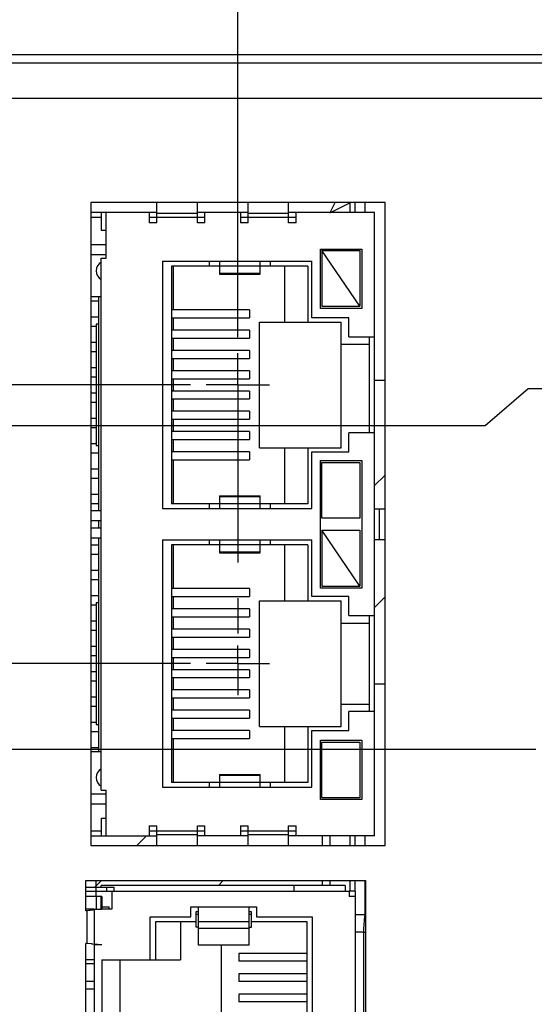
# Model space of a CAD drawing. Header units: inches. Extents: x 0 to 34, y 0 to 22.
# Tile 15 of 41: x 8.5 to 10.5, y 11 to 14.9. Entities that reach past the tile are written whole.
import ezdxf

# ---------------------------------------------------------------- set-up
doc = ezdxf.new("R2010")
doc.units = ezdxf.units.IN
doc.header["$LTSCALE"] = 1.87
doc.header["$MEASUREMENT"] = 0
doc.linetypes.add('CENTER', pattern=[0.6, 0.375, -0.075, 0.075, -0.075])
doc.layers.get('0').update_dxf_attribs({"linetype": 'CONTINUOUS'})
for name, color, linetype in [('5_ALL_CURVES', 7, 'CONTINUOUS'), ('DATUMCURVES', 7, 'CONTINUOUS'), ('DEFAULT_1', 7, 'CENTER'), ('DIMENSIONS', 7, 'CONTINUOUS')]:
    doc.layers.add(name, color=color, linetype=linetype)
doc.styles.get("Standard").update_dxf_attribs({"font": 'txt', "width": 0.8})
doc.dimstyles.new('DIMSTYLE_1', dxfattribs={"dimtxt": 0.125, "dimasz": 0.18, "dimexe": 0.125, "dimexo": 0.0625, "dimgap": 0.03125, "dimtad": 0, "dimtih": 1, "dimtoh": 1, "dimlfac": 0.5, "dimzin": 4, "dimdsep": 46, "dimtxsty": 'STANDARD', "dimblk": '_FILLED', "dimblk1": '_FILLED', "dimblk2": '_FILLED', "dimcen": 0.09, "dimadec": 0, "dimazin": 0, "dimtp": 0.01, "dimtm": 0.01, "dimtfac": 1, "dimtofl": 0, "dimtmove": 0, "dimatfit": 3, "dimldrblk": '_FILLED', "dimfxl": 1, "dimtolj": 1, "dimtzin": 4, "dimarcsym": 0})

# ---------------------------------------------------------------- blocks, each defined once
blk = doc.blocks.new('*D22')
at = {"layer": 'DIMENSIONS', "color": 2, "linetype": 'CONTINUOUS'}
blk.add_line((10.5306, 12.0439), (3.5815, 12.0439), dxfattribs=at)
at = {"layer": 'DIMENSIONS', "color": 2, "linetype": 'CONTINUOUS', "insert": (3.519, 12.1064), "char_height": 0.125, "width": 1.125, "attachment_point": 3, "line_spacing_factor": 0.9}
blk.add_mtext('1.97{\\Ftxt.shx;\\W1.000000;\\H0.125000; }[50.2]', dxfattribs=at)
blk = doc.blocks.new('_FILLED')
at = {"color": 0, "linetype": 'BYBLOCK'}
blk.add_solid([(0, 0), (-1, 0.174), (-1, -0.174)], dxfattribs=at)
blk = doc.blocks.new('*D26')
at = {"layer": 'DIMENSIONS', "color": 2, "linetype": 'CONTINUOUS'}
for p, q in [((10.4998, 13.4675), (10.3296, 13.3218)), ((10.9908, 13.4675), (10.4998, 13.4675)), ((10.3296, 13.3218), (3.5815, 13.3218))]:
    blk.add_line(p, q, dxfattribs=at)
at = {"layer": 'DIMENSIONS', "color": 2, "linetype": 'CONTINUOUS', "insert": (3.519, 13.3843), "char_height": 0.125, "width": 1.125, "attachment_point": 3, "line_spacing_factor": 0.9}
blk.add_mtext('2.69{\\Ftxt.shx;\\W1.000000;\\H0.125000; }[68.2]', dxfattribs=at)
blk = doc.blocks.new('*D32')
at = {"layer": 'DIMENSIONS', "color": 2, "linetype": 'CONTINUOUS'}
blk.add_line((9.166, 12.3835), (3.5815, 12.3835), dxfattribs=at)
at = {"layer": 'DIMENSIONS', "color": 2, "linetype": 'CONTINUOUS', "insert": (3.519, 12.446), "char_height": 0.125, "width": 1.125, "attachment_point": 3, "line_spacing_factor": 0.9}
blk.add_mtext('2.14{\\Ftxt.shx;\\W1.000000;\\H0.125000; }[54.5]', dxfattribs=at)
blk = doc.blocks.new('*D33')
at = {"layer": 'DIMENSIONS', "color": 2, "linetype": 'CONTINUOUS'}
blk.add_line((9.166, 13.4835), (3.5815, 13.4835), dxfattribs=at)
at = {"layer": 'DIMENSIONS', "color": 2, "linetype": 'CONTINUOUS', "insert": (3.519, 13.546), "char_height": 0.125, "width": 1.125, "attachment_point": 3, "line_spacing_factor": 0.9}
blk.add_mtext('2.69{\\Ftxt.shx;\\W1.000000;\\H0.125000; }[68.4]', dxfattribs=at)
blk = doc.blocks.new('*D34')
at = {"layer": 'DIMENSIONS', "color": 2, "linetype": 'CONTINUOUS'}
blk.add_line((9.3535, 13.6711), (9.3535, 15.721), dxfattribs=at)
at = {"layer": 'DIMENSIONS', "color": 2, "linetype": 'CONTINUOUS', "insert": (9.291, 15.7835), "char_height": 0.125, "width": 0.925, "attachment_point": 1, "rotation": 90, "line_spacing_factor": 0.9}
blk.add_mtext('2.48{\\Ftxt.shx;\\W1.000000;\\H0.125000; }[63]', dxfattribs=at)
blk = doc.blocks.new('*D40')
at = {"layer": 'DIMENSIONS', "color": 2, "linetype": 'CONTINUOUS'}
blk.add_line((11.1785, 13.6552), (11.1785, 15.721), dxfattribs=at)
at = {"layer": 'DIMENSIONS', "color": 2, "linetype": 'CONTINUOUS', "insert": (11.116, 15.7835), "char_height": 0.125, "width": 1.125, "attachment_point": 1, "rotation": 90, "line_spacing_factor": 0.9}
blk.add_mtext('3.39{\\Ftxt.shx;\\W1.000000;\\H0.125000; }[86.2]', dxfattribs=at)

msp = doc.modelspace()

# ---------------------------------------------------------------- linework, layer by layer
at = {"color": 7, "linetype": 'CONTINUOUS'}
for p, q in [((6.5935, 14.7875), (12.2535, 14.7875)), ((9.0335, 14.1234), (9.0335, 14.2045)), ((9.1935, 14.1234), (9.1935, 14.2045)), ((9.3935, 14.1234), (9.3935, 14.2045)), ((9.5535, 14.1234), (9.5535, 14.2045)), ((9.7379, 14.2045), (9.7166, 14.1619)), ((9.7166, 14.1619), (9.7953, 14.2013)), ((9.7985, 14.2045), (9.7953, 14.2013)), ((9.7953, 14.2013), (9.7953, 14.1634)), ((9.8153, 14.2045), (9.8153, 14.1634)), ((9.8547, 14.2045), (9.8547, 14.1634)), ((9.0335, 14.1634), (8.7735, 14.1634)), ((8.8135, 14.1634), (8.8135, 14.0934)), ((8.8335, 13.9834), (8.8335, 14.1634)), ((9.0035, 14.1634), (9.0035, 14.1234)), ((9.1935, 14.1594), (9.0335, 14.1594)), ((9.3935, 14.1634), (9.1935, 14.1634)), ((9.2235, 14.1234), (9.2235, 14.1634)), ((9.3635, 14.1634), (9.3635, 14.1234)), ((9.5535, 14.1594), (9.3935, 14.1594)), ((9.8935, 14.1634), (9.5535, 14.1634)), ((9.5835, 14.1234), (9.5835, 14.1634)), ((9.8935, 11.7034), (9.8935, 14.1634)), ((8.8135, 14.1434), (8.7735, 14.1434)), ((9.2235, 14.1434), (9.0035, 14.1434)), ((9.0335, 14.1234), (9.0035, 14.1234)), ((9.2235, 14.1234), (9.1935, 14.1234)), ((9.5835, 14.1434), (9.3635, 14.1434)), ((9.3935, 14.1234), (9.3635, 14.1234)), ((9.5835, 14.1234), (9.5535, 14.1234)), ((8.8135, 14.0934), (8.8335, 14.0934)), ((8.7735, 14.0374), (8.8335, 14.0374)), ((8.7735, 13.9974), (8.8335, 13.9974)), ((9.6795, 13.7854), (9.6795, 14.0194)), ((9.6795, 14.0194), (9.8435, 14.0194)), ((9.6855, 14.0134), (9.6855, 13.7934)), ((9.8355, 13.7934), (9.6855, 14.0134)), ((9.6855, 14.0134), (9.8355, 14.0134)), ((9.8355, 14.0134), (9.8355, 13.7934)), ((9.8435, 14.0194), (9.8435, 13.7854)), ((8.8135, 11.8834), (8.8135, 13.9834)), ((8.8135, 13.9834), (8.8335, 13.9834)), ((9.0555, 13.9714), (9.0555, 12.9954)), ((9.0555, 13.9714), (9.6455, 13.9714)), ((9.0915, 13.9524), (9.0915, 13.0144)), ((9.2815, 13.9524), (9.0915, 13.9524)), ((9.0995, 13.7791), (9.0995, 13.9524)), ((9.2415, 13.9524), (9.2415, 13.9714)), ((9.2815, 13.9714), (9.2815, 13.9209)), ((9.4415, 13.9518), (9.2815, 13.9518)), ((9.4415, 13.9209), (9.4415, 13.9714)), ((9.6295, 13.9524), (9.4415, 13.9524)), ((9.4815, 13.9714), (9.4815, 13.9524)), ((9.5395, 13.7314), (9.5395, 13.9524)), ((9.6295, 13.9524), (9.6295, 13.7314)), ((9.6455, 13.7474), (9.6455, 13.9714)), ((9.2815, 13.9249), (9.4415, 13.9249)), ((9.2815, 13.9209), (9.4415, 13.9209)), ((8.8135, 13.831), (8.7735, 13.831)), ((8.7735, 13.8154), (8.8035, 13.8154)), ((8.8035, 13.831), (8.8035, 12.9874)), ((9.4, 13.7791), (9.0915, 13.7791)), ((9.4, 13.7791), (9.4, 13.7477)), ((9.8435, 13.7854), (9.6795, 13.7854)), ((9.6855, 13.7934), (9.8355, 13.7934)), ((8.7735, 13.7514), (8.8035, 13.7514)), ((8.7935, 13.7234), (8.7935, 13.2434)), ((8.8035, 13.7234), (8.7935, 13.7234)), ((9.0915, 13.7477), (9.4, 13.7477)), ((9.0995, 13.6991), (9.0995, 13.7477)), ((9.4395, 13.2354), (9.4395, 13.7314)), ((9.4395, 13.7314), (9.7615, 13.7314)), ((9.7915, 13.7474), (9.6455, 13.7474)), ((9.7615, 13.2354), (9.7615, 13.7314)), ((9.7915, 13.6724), (9.7915, 13.7474)), ((8.7735, 13.7154), (8.7935, 13.7154)), ((9.4, 13.6991), (9.0915, 13.6991)), ((9.4, 13.6991), (9.4, 13.6677)), ((8.7735, 13.6514), (8.7935, 13.6514)), ((9.0915, 13.6677), (9.4, 13.6677)), ((9.0995, 13.6191), (9.0995, 13.6677)), ((9.7615, 13.6434), (9.8735, 13.6434)), ((9.7915, 13.6724), (9.8935, 13.6724)), ((9.8735, 13.2944), (9.8735, 13.6724)), ((8.7735, 13.6154), (8.7935, 13.6154)), ((9.4, 13.6191), (9.0915, 13.6191)), ((9.4, 13.6191), (9.4, 13.5877)), ((9.0915, 13.5877), (9.4, 13.5877)), ((9.0995, 13.5391), (9.0995, 13.5877)), ((8.7735, 13.5514), (8.7935, 13.5514)), ((9.4, 13.5391), (9.0915, 13.5391)), ((9.4, 13.5391), (9.4, 13.5077)), ((8.7735, 13.5154), (8.7935, 13.5154)), ((9.0915, 13.5077), (9.4, 13.5077)), ((9.0995, 13.4591), (9.0995, 13.5077)), ((8.7735, 13.4514), (8.7935, 13.4514)), ((9.4, 13.4591), (9.0915, 13.4591)), ((9.4, 13.4591), (9.4, 13.4277)), ((8.7735, 13.4154), (8.7935, 13.4154)), ((9.0915, 13.4277), (9.4, 13.4277)), ((9.0995, 13.3791), (9.0995, 13.4277)), ((9.4, 13.3791), (9.0915, 13.3791)), ((9.4, 13.3791), (9.4, 13.3477)), ((8.7735, 13.3514), (8.7935, 13.3514)), ((9.0915, 13.3477), (9.4, 13.3477)), ((9.0995, 13.2991), (9.0995, 13.3477)), ((8.7735, 13.3154), (8.7935, 13.3154)), ((9.4, 13.2991), (9.0915, 13.2991)), ((9.4, 13.2991), (9.4, 13.2677)), ((9.7615, 13.3234), (9.8735, 13.3234)), ((9.7915, 13.2194), (9.7915, 13.2944)), ((9.8935, 13.2944), (9.7915, 13.2944)), ((9.0915, 13.2677), (9.4, 13.2677)), ((9.0995, 13.2191), (9.0995, 13.2677)), ((8.7735, 13.2514), (8.7935, 13.2514)), ((8.7735, 13.2154), (8.8035, 13.2154)), ((8.7935, 13.2434), (8.8035, 13.2434)), ((9.4, 13.2191), (9.0915, 13.2191)), ((9.4, 13.2191), (9.4, 13.1877)), ((9.4395, 13.2354), (9.7615, 13.2354)), ((9.5395, 13.0144), (9.5395, 13.2354)), ((9.6295, 13.2354), (9.6295, 13.0144)), ((9.6455, 12.9954), (9.6455, 13.2194)), ((9.6455, 13.2194), (9.7915, 13.2194)), ((9.0915, 13.1877), (9.4, 13.1877)), ((9.0995, 13.0144), (9.0995, 13.1877)), ((9.6795, 12.6814), (9.6795, 13.1854)), ((9.6795, 13.1854), (9.8435, 13.1854)), ((9.6855, 12.9574), (9.6855, 13.1774)), ((9.6855, 13.1774), (9.8355, 13.1774)), ((9.8355, 13.1774), (9.8355, 12.9574)), ((9.8435, 13.1854), (9.8435, 12.6814)), ((8.7735, 13.1514), (8.8035, 13.1514)), ((8.7735, 13.1154), (8.8035, 13.1154)), ((8.7735, 13.0514), (8.8035, 13.0514)), ((9.2815, 13.0459), (9.2815, 12.9954)), ((9.2815, 13.0459), (9.4415, 13.0459)), ((9.4415, 13.0419), (9.2815, 13.0419)), ((9.4415, 12.9954), (9.4415, 13.0459)), ((8.7735, 13.0154), (8.8035, 13.0154)), ((8.7735, 12.9874), (8.8135, 12.9874)), ((9.0555, 12.9954), (9.6455, 12.9954)), ((9.2815, 13.0144), (9.0915, 13.0144)), ((9.2415, 12.9954), (9.2415, 13.0144)), ((9.2815, 13.015), (9.4415, 13.015)), ((9.6295, 13.0144), (9.4415, 13.0144)), ((9.4815, 13.0144), (9.4815, 12.9954)), ((9.911, 12.9934), (9.8935, 12.9934)), ((9.911, 12.9934), (9.911, 12.8734)), ((9.9335, 12.9934), (9.911, 12.9934)), ((8.7735, 12.9474), (8.8135, 12.9474)), ((8.8035, 12.9474), (8.8035, 12.9194)), ((9.8355, 12.9574), (9.6855, 12.9574)), ((8.7735, 12.9194), (8.8135, 12.9194)), ((9.6855, 12.9094), (9.6855, 12.6894)), ((9.8355, 12.6894), (9.6855, 12.9094)), ((9.6855, 12.9094), (9.8355, 12.9094)), ((9.8355, 12.9094), (9.8355, 12.6894)), ((8.7735, 12.8794), (8.8135, 12.8794)), ((8.8035, 12.8794), (8.8035, 12.0359)), ((9.0555, 12.8714), (9.0555, 11.8954)), ((9.0555, 12.8714), (9.6455, 12.8714)), ((9.2415, 12.8524), (9.2415, 12.8714)), ((9.2815, 12.8714), (9.2815, 12.8209)), ((9.4415, 12.8209), (9.4415, 12.8714)), ((9.4815, 12.8714), (9.4815, 12.8524)), ((9.6455, 12.6474), (9.6455, 12.8714)), ((9.8935, 12.8734), (9.911, 12.8734)), ((9.911, 12.8734), (9.9335, 12.8734)), ((8.7735, 12.8514), (8.8035, 12.8514)), ((9.0915, 12.8524), (9.0915, 11.9144)), ((9.2815, 12.8524), (9.0915, 12.8524)), ((9.0995, 12.6791), (9.0995, 12.8524)), ((9.4415, 12.8518), (9.2815, 12.8518)), ((9.2815, 12.8249), (9.4415, 12.8249)), ((9.6295, 12.8524), (9.4415, 12.8524)), ((9.5395, 12.6314), (9.5395, 12.8524)), ((9.6295, 12.8524), (9.6295, 12.6314)), ((8.7735, 12.8154), (8.8035, 12.8154)), ((9.2815, 12.8209), (9.4415, 12.8209)), ((8.7735, 12.7514), (8.8035, 12.7514)), ((8.7735, 12.7154), (8.8035, 12.7154)), ((9.4, 12.6791), (9.0915, 12.6791)), ((9.4, 12.6791), (9.4, 12.6477)), ((9.8435, 12.6814), (9.6795, 12.6814)), ((9.6855, 12.6894), (9.8355, 12.6894)), ((8.7735, 12.6514), (8.8035, 12.6514)), ((9.0915, 12.6477), (9.4, 12.6477)), ((9.0995, 12.5991), (9.0995, 12.6477)), ((9.4395, 12.1354), (9.4395, 12.6314)), ((9.4395, 12.6314), (9.7615, 12.6314)), ((9.7915, 12.6474), (9.6455, 12.6474)), ((9.7615, 12.1354), (9.7615, 12.6314)), ((9.7915, 12.5724), (9.7915, 12.6474)), ((8.7735, 12.6154), (8.7935, 12.6154)), ((8.7935, 12.6234), (8.7935, 12.1434)), ((8.8035, 12.6234), (8.7935, 12.6234)), ((9.4, 12.5991), (9.0915, 12.5991)), ((9.4, 12.5991), (9.4, 12.5677)), ((9.0915, 12.5677), (9.4, 12.5677)), ((9.0995, 12.5191), (9.0995, 12.5677)), ((9.7915, 12.5724), (9.8935, 12.5724)), ((9.8735, 12.1944), (9.8735, 12.5724)), ((8.7735, 12.5514), (8.7935, 12.5514)), ((8.7735, 12.5154), (8.7935, 12.5154)), ((9.4, 12.5191), (9.0915, 12.5191)), ((9.4, 12.5191), (9.4, 12.4877)), ((9.7615, 12.5434), (9.8735, 12.5434)), ((9.0915, 12.4877), (9.4, 12.4877)), ((9.0995, 12.4391), (9.0995, 12.4877)), ((8.7735, 12.4514), (8.7935, 12.4514)), ((9.4, 12.4391), (9.0915, 12.4391)), ((9.4, 12.4391), (9.4, 12.4077)), ((8.7735, 12.4154), (8.7935, 12.4154)), ((9.0915, 12.4077), (9.4, 12.4077)), ((9.0995, 12.3591), (9.0995, 12.4077)), ((9.4, 12.3591), (9.0915, 12.3591)), ((9.4, 12.3591), (9.4, 12.3277)), ((8.7735, 12.3514), (8.7935, 12.3514)), ((9.0915, 12.3277), (9.4, 12.3277)), ((9.0995, 12.2791), (9.0995, 12.3277)), ((8.7735, 12.3154), (8.7935, 12.3154)), ((8.7735, 12.2514), (8.7935, 12.2514)), ((9.4, 12.2791), (9.0915, 12.2791)), ((9.0915, 12.2477), (9.4, 12.2477)), ((9.0995, 12.1991), (9.0995, 12.2477)), ((9.4, 12.2791), (9.4, 12.2477)), ((8.7735, 12.2154), (8.7935, 12.2154)), ((9.7615, 12.2234), (9.8735, 12.2234)), ((9.4, 12.1991), (9.0915, 12.1991)), ((9.0915, 12.1677), (9.4, 12.1677)), ((9.0995, 12.1191), (9.0995, 12.1677)), ((9.4, 12.1991), (9.4, 12.1677)), ((9.7915, 12.1194), (9.7915, 12.1944)), ((9.8935, 12.1944), (9.7915, 12.1944)), ((8.7735, 12.1514), (8.7935, 12.1514)), ((8.7935, 12.1434), (8.8035, 12.1434)), ((9.4395, 12.1354), (9.7615, 12.1354)), ((9.5395, 11.9144), (9.5395, 12.1354)), ((9.6295, 12.1354), (9.6295, 11.9144)), ((8.7735, 12.1154), (8.8035, 12.1154)), ((9.4, 12.1191), (9.0915, 12.1191)), ((9.0915, 12.0877), (9.4, 12.0877)), ((9.0995, 11.9144), (9.0995, 12.0877)), ((9.4, 12.1191), (9.4, 12.0877)), ((9.6455, 11.8954), (9.6455, 12.1194)), ((9.6455, 12.1194), (9.7915, 12.1194)), ((8.7735, 12.0514), (8.8035, 12.0514)), ((9.6795, 11.8474), (9.6795, 12.0814)), ((9.6795, 12.0814), (9.8435, 12.0814)), ((9.6855, 11.8534), (9.6855, 12.0734)), ((9.6855, 12.0734), (9.8355, 12.0734)), ((9.8355, 12.0734), (9.8355, 11.8534)), ((9.8435, 12.0814), (9.8435, 11.8474)), ((8.7735, 12.0359), (8.8135, 12.0359)), ((9.2815, 11.9459), (9.2815, 11.8954)), ((9.2815, 11.9459), (9.4415, 11.9459)), ((9.4415, 11.9419), (9.2815, 11.9419)), ((9.4415, 11.8954), (9.4415, 11.9459)), ((9.0555, 11.8954), (9.6455, 11.8954)), ((9.2815, 11.9144), (9.0915, 11.9144)), ((9.2415, 11.8954), (9.2415, 11.9144)), ((9.2815, 11.915), (9.4415, 11.915)), ((9.6295, 11.9144), (9.4415, 11.9144)), ((9.4815, 11.9144), (9.4815, 11.8954)), ((8.7735, 11.8694), (8.8335, 11.8694)), ((8.8135, 11.8834), (8.8335, 11.8834)), ((8.8335, 11.7034), (8.8335, 11.8834)), ((9.8355, 11.8534), (9.6855, 11.8534)), ((8.7735, 11.8294), (8.8335, 11.8294)), ((9.8435, 11.8474), (9.6795, 11.8474)), ((8.8135, 11.7734), (8.8135, 11.7034)), ((8.8135, 11.7734), (8.8335, 11.7734)), ((9.0035, 11.7434), (9.0035, 11.7034)), ((9.0035, 11.7434), (9.0335, 11.7434)), ((9.0335, 11.6645), (9.0335, 11.7434)), ((9.1935, 11.6645), (9.1935, 11.7434)), ((9.1935, 11.7434), (9.2235, 11.7434)), ((9.2235, 11.7034), (9.2235, 11.7434)), ((9.3635, 11.7434), (9.3635, 11.7034)), ((9.3635, 11.7434), (9.3935, 11.7434)), ((9.3935, 11.6645), (9.3935, 11.7434)), ((9.5535, 11.6645), (9.5535, 11.7434)), ((9.5535, 11.7434), (9.5835, 11.7434)), ((9.5835, 11.7034), (9.5835, 11.7434)), ((8.7735, 11.7234), (8.8135, 11.7234)), ((8.7735, 11.7034), (9.0335, 11.7034)), ((9.0035, 11.7234), (9.2235, 11.7234)), ((9.1935, 11.7074), (9.0335, 11.7074)), ((9.3935, 11.7034), (9.1935, 11.7034)), ((9.3635, 11.7234), (9.5835, 11.7234)), ((9.5535, 11.7074), (9.3935, 11.7074)), ((9.8935, 11.7034), (9.5535, 11.7034)), ((9.7166, 11.7034), (9.7166, 11.6645)), ((9.7953, 11.7034), (9.7953, 11.6645)), ((9.8153, 11.7034), (9.8153, 11.6645)), ((9.8547, 11.7034), (9.8547, 11.6645)), ((8.8135, 11.5004), (8.8135, 11.5074)), ((9.5763, 11.5074), (8.8135, 11.5074)), ((9.5763, 11.4854), (9.5763, 11.5074)), ((9.7775, 11.5074), (9.5763, 11.5074)), ((9.7166, 11.5265), (9.7166, 11.5074)), ((9.7775, 11.5074), (9.7775, 11.4854)), ((9.7953, 11.5265), (9.7953, 11.4854)), ((9.8153, 11.5265), (9.8153, 11.4854)), ((9.8547, 11.5265), (9.8547, 11.3913)), ((8.7535, 11.5004), (8.8597, 11.5004)), ((8.7535, 11.4854), (9.7935, 11.4854)), ((8.7935, 11.4634), (8.7935, 11.4854)), ((8.8355, 11.4854), (8.8355, 11.5004)), ((8.8555, 11.4854), (8.8555, 11.4134)), ((8.8597, 11.5004), (8.8635, 11.5004)), ((8.8635, 11.5004), (8.8635, 11.4854)), ((9.7935, 11.4854), (9.7935, 11.4634)), ((9.8175, 11.4854), (9.7935, 11.4854)), ((9.8175, 10.2414), (9.8175, 11.4854)), ((8.8155, 11.4634), (8.7535, 11.4634)), ((8.8135, 11.4134), (8.8135, 11.4634)), ((8.8155, 11.4634), (8.8155, 11.4134)), ((9.8175, 11.4634), (9.7935, 11.4634)), ((8.7855, 11.4134), (8.7535, 11.4134)), ((8.7654, 11.4088), (8.7571, 11.4079)), ((8.7571, 11.4079), (8.7571, 11.279)), ((8.8155, 11.4134), (8.7855, 11.4107)), ((8.7855, 11.4107), (8.7855, 11.2761)), ((8.8155, 11.4234), (8.8455, 11.4234)), ((8.8555, 11.4134), (8.8155, 11.4134)), ((8.8455, 11.4134), (8.8455, 11.4234)), ((9.1675, 11.3834), (9.1675, 11.4234)), ((9.1675, 11.4234), (9.4275, 11.4234)), ((9.1875, 11.4034), (9.1875, 11.3434)), ((9.1975, 11.4034), (9.1875, 11.4034)), ((9.1975, 11.3934), (9.1875, 11.3934)), ((9.1975, 11.2725), (9.1975, 11.4234)), ((9.3975, 11.2725), (9.3975, 11.4234)), ((9.4075, 11.4034), (9.3975, 11.4034)), ((9.4075, 11.3934), (9.3975, 11.3934)), ((9.4075, 11.3434), (9.4075, 11.4034)), ((9.4275, 11.4234), (9.4275, 11.3834)), ((9.8547, 11.3913), (9.8175, 11.3913)), ((9.0075, 11.2134), (9.0075, 11.3834)), ((9.0075, 11.3834), (9.1675, 11.3834)), ((9.0275, 11.3634), (9.0275, 11.2134)), ((9.1875, 11.3634), (9.0275, 11.3634)), ((9.1275, 11.3634), (9.1275, 11.2134)), ((9.3975, 11.3634), (9.1975, 11.3634)), ((9.6275, 11.3634), (9.4075, 11.3634)), ((9.4275, 11.3834), (9.6475, 11.3834)), ((9.6275, 10.3634), (9.6275, 11.3634)), ((9.6475, 11.3834), (9.6475, 10.3434)), ((9.1975, 11.3434), (9.1875, 11.3434)), ((9.3975, 11.3374), (9.1975, 11.3374)), ((9.3975, 11.3434), (9.4075, 11.3434)), ((9.8495, 11.3228), (9.8175, 11.3228)), ((9.8495, 11.3228), (9.8495, 9.422)), ((9.8495, 11.3228), (9.8575, 11.3228)), ((8.7751, 11.2771), (8.7571, 11.279)), ((8.8155, 11.2734), (8.7855, 11.2761)), ((8.7855, 11.2734), (8.7855, 10.4534)), ((8.8155, 11.2734), (8.7855, 11.2734)), ((9.3975, 11.2725), (9.1975, 11.2725)), ((9.2875, 11.2725), (9.2875, 10.4543)), ((9.3575, 11.2384), (9.3575, 11.2084)), ((9.6275, 11.2384), (9.3575, 11.2384)), ((8.7855, 11.2134), (8.7535, 11.2134)), ((8.7855, 11.1984), (8.7535, 11.1984)), ((8.8155, 11.2134), (8.8155, 10.5134)), ((8.8155, 11.2134), (9.0275, 11.2134)), ((8.8875, 11.2134), (8.8875, 10.5134)), ((9.0275, 11.2134), (9.1275, 11.2134)), ((9.6275, 11.2084), (9.3575, 11.2084)), ((9.3575, 11.1584), (9.3575, 11.1284)), ((9.6275, 11.1584), (9.3575, 11.1584)), ((8.7855, 11.1284), (8.7535, 11.1284)), ((9.6275, 11.1284), (9.3575, 11.1284)), ((8.7855, 11.0984), (8.7535, 11.0984)), ((9.3575, 11.0784), (9.3575, 11.0484)), ((9.6275, 11.0784), (9.3575, 11.0784)), ((9.6275, 11.0484), (9.3575, 11.0484))]:
    msp.add_line(p, q, dxfattribs=at)
at = {"color": 3, "linetype": 'CONTINUOUS'}
for p, q in [((6.1162, 14.7545), (12.2175, 14.7545)), ((5.9762, 14.6145), (12.3575, 14.6145)), ((8.7735, 11.6645), (8.7735, 14.2045)), ((8.7735, 14.2045), (9.9335, 14.2045)), ((9.9335, 14.2045), (9.9335, 11.6645)), ((9.9335, 11.6645), (8.7735, 11.6645)), ((8.7535, 11.4079), (8.7535, 11.5265)), ((8.7535, 11.5265), (9.8575, 11.5265)), ((9.8575, 11.5265), (9.8575, 8.9245)), ((8.7535, 10.4479), (8.7535, 11.279))]:
    msp.add_line(p, q, dxfattribs=at)
at = {"color": 40, "linetype": 'CONTINUOUS'}
msp.add_line((8.7855, 11.4134), (8.8155, 11.4134), dxfattribs=at)
at = {"color": 7, "linetype": 'CONTINUOUS'}
for centre, radius, start, end in [((9.7571, 14.2013), 0.0382, 0.0329, 4.8672), ((8.8335, 13.9334), 0.04, 120.3947, 239.6176), ((8.8335, 11.9334), 0.04, 120.3947, 239.6176), ((8.9965, 9.5365), 1.8866, 97.2906, 97.4142), ((8.8667, 10.4242), 0.9898, 95.3114, 95.8747), ((9.1451, 7.41), 4.0168, 95.1363, 95.2853), ((9.9949, 11.3236), 0.1557, 152.3502, 154.2356), ((8.9964, 13.1496), 1.8859, 262.5844, 262.708), ((9.1442, 15.2674), 4.0074, 264.7144, 264.8637)]:
    msp.add_arc(centre, radius, start, end, dxfattribs=at)
msp.add_open_spline([(9.8547, 11.3913), (9.8515, 11.3686), (9.8495, 11.3457), (9.8495, 11.3228)], degree=3, dxfattribs=at)
at = {"layer": '5_ALL_CURVES', "color": 40, "linetype": 'CONTINUOUS'}
for p, q in [((8.7935, 11.4854), (8.7935, 11.5265)), ((8.7935, 11.4634), (8.7935, 11.4114))]:
    msp.add_line(p, q, dxfattribs=at)
at = {"layer": 'DATUMCURVES', "color": 4, "linetype": 'CONTINUOUS'}
for p, q in [((9.8935, 13.5025), (9.9335, 13.5025)), ((9.9335, 12.3025), (9.8935, 12.3025)), ((9.6869, 11.7034), (9.6869, 11.6645)), ((9.6869, 11.5265), (9.6869, 11.5074))]:
    msp.add_line(p, q, dxfattribs=at)
at = {"layer": 'DATUMCURVES', "color": 2, "linetype": 'CONTINUOUS'}
for p, q in [((9.8935, 13.0857), (9.9335, 13.1258)), ((9.8935, 12.6049), (9.9335, 12.645)), ((8.953, 11.6645), (8.992, 11.7034)), ((8.789, 11.5004), (8.815, 11.5265)), ((9.2768, 11.5074), (9.2959, 11.5265))]:
    msp.add_line(p, q, dxfattribs=at)
at = {"layer": 'DEFAULT_1', "color": 7, "linetype": 'CENTER'}
for p, q in [((9.3535, 13.4835), (9.3535, 13.6086)), ((9.3535, 13.4835), (9.2285, 13.4835)), ((9.3535, 13.4835), (9.3535, 12.4547)), ((9.3535, 13.4835), (9.4786, 13.4835)), ((9.3535, 12.3835), (9.3535, 12.4547)), ((9.3535, 12.3835), (9.2285, 12.3835)), ((9.3535, 12.3835), (9.3535, 12.2585)), ((9.3535, 12.3835), (9.4786, 12.3835))]:
    msp.add_line(p, q, dxfattribs=at)

# ---------------------------------------------------------------- dimensions: what is measured, and where the dimension line sits
at = {"layer": 'DIMENSIONS', "color": 2, "linetype": 'CONTINUOUS'}
for feature_location, offset, dtype, origin, picture, middle in [((11.1785, 13.6552), (0, 2.0658), 1, (4.393, 13.5927), '*D40', (11.1785, 16.346)), ((9.3535, 13.6711), (0, 2.0499), 1, (4.393, 13.6086), '*D34', (9.3535, 16.246)), ((9.166, 13.4835), (-5.5845, 0), 0, (9.2285, 8.0951), '*D33', (2.9565, 13.4835)), ((10.9908, 13.4675), (-7.4093, -0.1457), 0, (11.0533, 8.0951), '*D26', (2.9565, 13.3218)), ((9.166, 12.3835), (-5.5845, 0), 0, (9.2285, 8.0951), '*D32', (2.9565, 12.3835)), ((10.5306, 12.0439), (-6.9491, 0), 0, (10.5931, 8.0951), '*D22', (2.9565, 12.0439))]:
    dim = msp.add_ordinate_dim(feature_location=feature_location, offset=offset, dtype=dtype, origin=origin, dimstyle='DIMSTYLE_1', dxfattribs=at)
    dim.commit()
    dim.dimension.update_dxf_attribs({"geometry": picture, "text_midpoint": middle})

doc.saveas('drawing.dxf')
